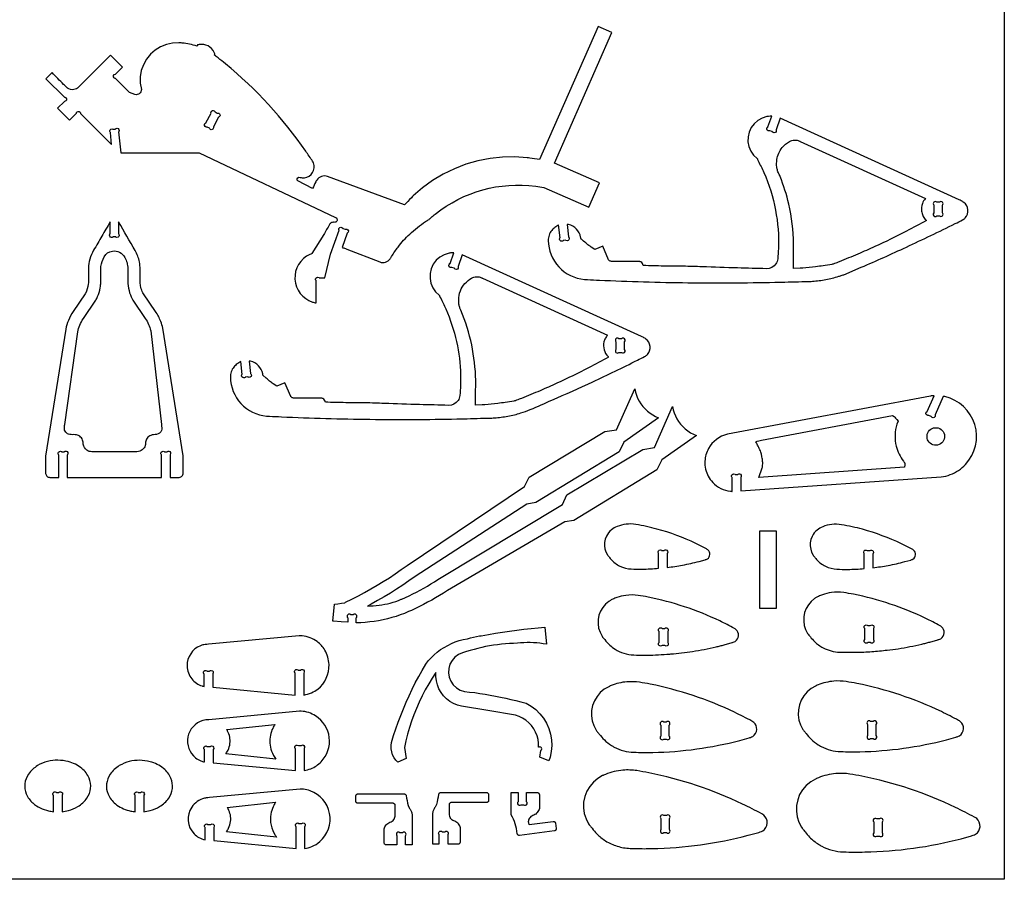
# Model space of a CAD drawing. Extents: x -4.3 to 32, y 14.1 to 33.8.
# Tile 4 of 5: x 17.6 to 32, y 14.1 to 26.7. Entities that reach past the tile are written whole.
import ezdxf

# ---------------------------------------------------------------- set-up
doc = ezdxf.new("R2010")
doc.units = 0
doc.header["$MEASUREMENT"] = 0
doc.layers.get('0').update_dxf_attribs({"linetype": 'CONTINUOUS'})
doc.layers.add('SECTIONCUTEDGES', color=18, linetype='CONTINUOUS')

msp = doc.modelspace()

# ---------------------------------------------------------------- linework, layer by layer
msp.add_lwpolyline([(31.975, 33.787), (31.975, 14.136), (-4.279, 14.136), (-4.279, 33.787)], close=True)
for points in [[(26.43, 21.873), (26.43, 21.984, 1), (26.386, 22.028), (26.349, 22.028, 1), (26.305, 21.984), (26.305, 21.873, 1), (26.349, 21.829), (26.386, 21.829, 1)], [(29.979, 16.396), (29.979, 16.236, 1), (30.023, 16.191), (30.06, 16.191, 1), (30.104, 16.236), (30.104, 16.396, 1), (30.06, 16.441), (30.023, 16.441, 1)]]:
    msp.add_lwpolyline(points, format="xyb", close=True)
at = {"layer": 'SECTIONCUTEDGES'}
for points in [[(17.981, 25.826), (18.25, 25.556, 0.085935), (18.255, 25.555, -0.186336), (18.273, 25.547, -0.284949), (18.28, 25.514, -0.285005), (18.254, 25.494, -0.066617), (18.252, 25.494, 0.145235), (18.25, 25.494), (18.15, 25.394), (18.325, 25.218), (18.425, 25.318, 0.08601), (18.426, 25.323, -0.186349), (18.435, 25.341, -0.284949), (18.467, 25.348, -0.285005), (18.487, 25.321, -0.066648), (18.487, 25.32, 0.145329), (18.487, 25.318), (18.941, 24.864), (18.923, 25.038, 0.079593), (18.92, 25.043, -0.210465), (18.912, 25.064, -0.269976), (18.929, 25.09, -0.269963), (18.96, 25.088, -0.065724), (18.961, 25.087, 0.145463), (18.963, 25.087), (18.995, 25.09, 0.079701), (18.999, 25.093, -0.210484), (19.02, 25.101, -0.269976), (19.047, 25.084, -0.269963), (19.045, 25.053, -0.065769), (19.044, 25.052, 0.145601), (19.043, 25.05), (19.075, 24.742), (20.217, 24.742), (22.211, 23.801, -0.168887), (22.23, 23.78, -0.362921), (22.218, 23.735, -0.089504), (22.206, 23.73, -0.079719), (22.192, 23.728, 0.015746), (22.173, 23.729, 0.104795), (22.153, 23.725, 0.167951), (22.121, 23.696, -0.009744), (22.037, 23.549), (21.865, 23.271, -0.104608), (21.859, 23.268, 0.035992), (21.836, 23.26, 0.3096), (21.617, 22.898, 0.310426), (21.875, 22.564, 0.017896), (21.896, 22.558, 0.01187), (21.928, 22.551), (21.928, 22.875, 0.08601), (21.925, 22.879, -0.186349), (21.918, 22.898, -0.284949), (21.937, 22.925, -0.285005), (21.969, 22.921, -0.066648), (21.97, 22.92, 0.145329), (21.972, 22.919), (22.053, 22.919), (22.137, 23.262), (22.261, 23.612, 0.086002), (22.26, 23.617, -0.186347), (22.26, 23.637, -0.284949), (22.287, 23.657, -0.285005), (22.316, 23.642, -0.066644), (22.317, 23.641, 0.145319), (22.318, 23.639), (22.352, 23.627, 0.08601), (22.357, 23.628, -0.186349), (22.377, 23.628, -0.284949), (22.397, 23.602, -0.285005), (22.382, 23.572, -0.066648), (22.38, 23.571, 0.145329), (22.379, 23.571), (22.305, 23.362, -0.0051), (22.355, 23.346, -0.011435), (22.377, 23.338), (22.855, 23.15, 0.161502), (22.94, 23.147, 0.169689), (23.006, 23.195, 0.018768), (23.029, 23.23, -0.030198), (23.123, 23.368, -0.042786), (23.294, 23.556, -0.036783), (23.526, 23.74, -0.013895), (23.551, 23.756, 0.025116), (23.575, 23.772, 0.025774), (23.607, 23.799, -0.018155), (23.667, 23.85, -0.204103), (25.133, 24.255), (25.252, 24.236), (25.909, 23.948), (26.066, 24.305), (25.408, 24.593), (26.243, 26.501), (26.043, 26.588), (25.189, 24.644, -0.002171), (25.046, 24.667, 0.013028), (25.01, 24.672), (24.829, 24.684), (24.647, 24.681), (24.467, 24.661), (24.289, 24.626), (24.115, 24.576), (23.945, 24.511), (23.782, 24.431), (23.627, 24.338), (23.48, 24.231), (23.343, 24.113, 0.013028), (23.317, 24.087, -0.002171), (23.217, 23.982), (22.094, 24.398, 0.161142), (22.004, 24.398, 0.167596), (21.936, 24.346, 0.03262), (21.922, 24.322, -0.002417), (21.874, 24.224), (21.66, 24.332, -0.162704), (21.651, 24.346, -0.252017), (21.66, 24.377, -0.283369), (21.693, 24.385, 0.098494), (21.755, 24.379, 0.501374), (21.887, 24.595, 0.048434), (21.874, 24.62, 0.007698), (21.775, 24.768, 0.069513), (20.602, 26.044, 0.005338), (20.496, 26.129, 0.010401), (20.441, 26.17, -0.035073), (20.446, 26.18, 0.136057), (20.448, 26.185, 0.100505), (20.447, 26.189, 0.016455), (20.438, 26.21, 0.341491), (20.219, 26.324, 0.016455), (20.196, 26.319, 0.112005), (20.193, 26.317, 0.134653), (20.191, 26.314, -0.022312), (20.185, 26.3, 0.028235), (20.079, 26.329, 0.028606), (19.972, 26.346, 0.006314), (19.938, 26.348, 0.013802), (19.923, 26.349), (19.831, 26.345), (19.741, 26.326), (19.655, 26.292), (19.577, 26.243), (19.507, 26.183), (19.45, 26.111), (19.405, 26.03), (19.374, 25.943), (19.359, 25.852), (19.359, 25.76), (19.375, 25.67, -0.120312), (19.368, 25.635, -0.115005), (19.345, 25.606, -0.125142), (19.315, 25.593, -0.119875), (19.281, 25.595), (19.201, 25.626), (18.999, 25.829, 0.086265), (18.994, 25.831, -0.186392), (18.976, 25.839, -0.284949), (18.97, 25.871, -0.285005), (18.996, 25.892, -0.066753), (18.998, 25.892, 0.145652), (18.999, 25.892), (19.1, 25.992), (18.925, 26.168), (18.457, 25.7, -0.145804), (18.389, 25.666, -0.210214), (18.296, 25.689, -0.016381), (18.292, 25.693, -0.008191), (18.284, 25.7, -0.009829), (18.24, 25.742, 0.001638), (18.07, 25.914)], [(20.451, 25.34), (20.484, 25.323, -1), (20.502, 25.264), (20.428, 25.121, -1), (20.368, 25.103), (20.336, 25.12, -1), (20.317, 25.179), (20.392, 25.321, -1)], [(28.703, 25.251), (28.642, 25.08, 0.08601), (28.643, 25.075, -0.186349), (28.643, 25.055, -0.284949), (28.617, 25.035, -0.285005), (28.587, 25.05, -0.066647), (28.586, 25.052, 0.145329), (28.586, 25.053), (28.551, 25.065, 0.08601), (28.546, 25.064, -0.186349), (28.526, 25.064, -0.284949), (28.507, 25.091, -0.285005), (28.521, 25.12, -0.066648), (28.523, 25.121, 0.14533), (28.524, 25.122), (28.58, 25.279, -0.009124), (28.533, 25.276, 0.035207), (28.509, 25.273), (28.44, 25.251), (28.377, 25.216), (28.323, 25.169), (28.28, 25.112), (28.249, 25.046), (28.233, 24.976), (28.232, 24.905), (28.245, 24.834), (28.273, 24.768), (28.314, 24.709), (28.366, 24.659, -0.066761), (28.372, 24.648, 0.023228), (28.382, 24.626, 0.00512), (28.423, 24.543, -0.014428), (28.463, 24.458, -0.05613), (28.634, 23.908, -0.057387), (28.677, 23.346, -0.014084), (28.666, 23.195, -0.122169), (28.641, 23.122, -0.258679), (28.503, 23.051, -0.000991), (28.08, 23.062, -0.003047), (27.564, 23.079, 0.006155), (27.285, 23.087, 0.003714), (27.143, 23.088, -0.004918), (27.001, 23.09, -0.002398), (26.852, 23.093, 0.000799), (26.704, 23.097, 0.028598), (26.692, 23.125, 0.161536), (26.666, 23.151, 0.057098), (26.654, 23.155, 0.047308), (26.639, 23.157), (26.24, 23.157, -0.081624), (26.221, 23.163, -0.074835), (26.202, 23.175, -0.020482), (26.199, 23.178, -0.045194), (26.197, 23.18), (26.114, 23.381), (25.994, 23.331), (25.941, 23.367, -0.013865), (25.881, 23.414, -0.012477), (25.816, 23.468, 0.009145), (25.797, 23.485, -0.096768), (25.792, 23.49, -0.120073), (25.791, 23.497, 0.047499), (25.789, 23.511, 0.141524), (25.727, 23.629, 0.141524), (25.612, 23.695, 0.016567), (25.603, 23.697, -0.005522), (25.593, 23.698), (25.612, 23.515, 0.079593), (25.615, 23.511, -0.210465), (25.623, 23.49, -0.269976), (25.606, 23.463, -0.269963), (25.575, 23.465, -0.065724), (25.574, 23.466, 0.145463), (25.572, 23.467), (25.536, 23.463, 0.08601), (25.532, 23.46, -0.186349), (25.514, 23.452, -0.284949), (25.485, 23.467, -0.285005), (25.486, 23.5, -0.066648), (25.487, 23.501, 0.145329), (25.488, 23.503), (25.468, 23.692, 0.004185), (25.414, 23.655, 0.073254), (25.367, 23.611, 0.086359), (25.329, 23.541, 0.085895), (25.316, 23.462, 0.185891), (25.471, 23.078, 0.184789), (25.845, 22.895, 0.011293), (25.888, 22.892, -0.000025), (26.062, 22.884, 0.008067), (27.355, 22.847, 0.008217), (28.624, 22.853, 0.002829), (28.821, 22.858, -0.003431), (29.018, 22.863, 0.003607), (29.136, 22.866, 0.010952), (29.175, 22.868, 0.027349), (29.368, 22.893, 0.02735), (29.558, 22.94, 0.005477), (29.608, 22.956, 0.010711), (29.633, 22.964), (29.886, 23.072, 0.007095), (30.545, 23.367, 0.006478), (31.259, 23.71, 0.004958), (31.365, 23.764, 0.090397), (31.406, 23.795, 0.435157), (31.385, 24.019, 0.037419), (31.368, 24.031, 0.014223), (31.318, 24.057)], [(28.897, 23.052, 0.001819), (28.897, 23.151, -0.005457), (28.897, 23.25, -0.002886), (28.899, 23.333, 0.011204), (28.899, 23.417, 0.052143), (28.828, 23.995, 0.039562), (28.701, 24.397, 0.012267), (28.677, 24.452, -0.029577), (28.665, 24.482, -0.04675), (28.653, 24.534, -0.071998), (28.655, 24.644, -0.130192), (28.732, 24.819, -0.098727), (28.839, 24.909, -0.115272), (28.911, 24.929, -0.115868), (28.984, 24.915, -0.017826), (28.99, 24.912, 0.011527), (28.996, 24.909), (30.823, 24.076, 0.086005), (30.779, 24.001, 0.126445), (30.767, 23.892, 0.074265), (30.785, 23.828, 0.074279), (30.822, 23.772, 0.020408), (30.831, 23.764, -0.006802), (30.84, 23.755, -0.004642), (30.545, 23.599, -0.012634), (30.084, 23.374, -0.006479), (29.838, 23.265, -0.005939), (29.566, 23.153, 0.001973), (29.496, 23.125, -0.028047), (29.478, 23.119, -0.026718), (29.457, 23.114, -0.004531), (29.33, 23.094, -0.00906), (29.22, 23.079, -0.005336), (29.032, 23.06, -0.019134), (29.012, 23.059, -0.021054), (28.995, 23.059)], [(31.028, 24.023), (30.991, 24.023, 1), (30.947, 23.979), (30.947, 23.868, 1), (30.991, 23.824), (31.028, 23.824, 1), (31.072, 23.868), (31.072, 23.979, 1)], [(19.043, 23.734), (19.043, 23.56, 0.08601), (19.046, 23.556, -0.186349), (19.052, 23.537, -0.284949), (19.034, 23.51, -0.285005), (19.001, 23.514, -0.066648), (19, 23.515, 0.145329), (18.999, 23.516), (18.962, 23.516, 0.08601), (18.958, 23.514, -0.186349), (18.939, 23.507, -0.284949), (18.912, 23.525, -0.285005), (18.916, 23.558, -0.066648), (18.917, 23.559, 0.145329), (18.918, 23.56), (18.918, 23.735, -0.001265), (18.798, 23.527, 0.003794), (18.678, 23.32, 0.058244), (18.623, 23.19, 0.063092), (18.603, 23.061, 0.016618), (18.604, 22.908, -0.039019), (18.6, 22.825, -0.08946), (18.559, 22.691, -0.007435), (18.557, 22.687, -0.011972), (18.556, 22.685), (18.379, 22.427, 0.048899), (18.309, 22.297, 0.053441), (18.27, 22.168), (17.976, 20.316), (17.977, 20.06, 0.185957), (17.996, 20.022, 0.172664), (18.039, 20.004, 0.016956), (18.084, 20.003, -0.004396), (18.168, 20.004), (18.168, 20.333, 0.079593), (18.165, 20.338, -0.210465), (18.159, 20.36, -0.269976), (18.179, 20.384, -0.269963), (18.21, 20.38, -0.065724), (18.211, 20.378, 0.145463), (18.212, 20.377), (18.249, 20.377, 0.079593), (18.254, 20.38, -0.210465), (18.275, 20.386, -0.269976), (18.3, 20.367, -0.269963), (18.295, 20.336, -0.065724), (18.294, 20.335, 0.145463), (18.293, 20.333), (18.293, 20.004), (19.668, 20.004), (19.668, 20.333, 0.08601), (19.666, 20.338, -0.186349), (19.659, 20.356, -0.284949), (19.677, 20.384, -0.285005), (19.71, 20.38, -0.066648), (19.711, 20.378, 0.145329), (19.712, 20.377), (19.749, 20.377, 0.079593), (19.754, 20.38, -0.210465), (19.775, 20.386, -0.269976), (19.8, 20.367, -0.269963), (19.795, 20.336, -0.065724), (19.794, 20.335, 0.145463), (19.793, 20.333), (19.793, 20.004), (19.929, 20.004, 0.185813), (19.967, 20.024, 0.172664), (19.985, 20.066), (19.985, 20.317), (19.687, 22.181, 0.048631), (19.658, 22.281, 0.053476), (19.581, 22.427), (19.404, 22.685, -0.042369), (19.387, 22.718, -0.05136), (19.363, 22.802, -0.022282), (19.359, 22.834, -0.018567), (19.357, 22.872, -0.006146), (19.356, 23.042, 0.052443), (19.346, 23.151, 0.080341), (19.284, 23.315, 0.0006)], [(18.27, 20.665, -0.187835), (18.25, 20.729, -0.028282), (18.253, 20.752, 0.010555), (18.256, 20.775), (18.446, 22.132, -0.055767), (18.474, 22.227, -0.048899), (18.528, 22.326), (18.709, 22.591, 0.039283), (18.736, 22.644, 0.054551), (18.774, 22.77, 0.021912), (18.78, 22.816, 0.018988), (18.783, 22.869, 0.00723), (18.783, 23.042, -0.03342), (18.785, 23.085, -0.101204), (18.832, 23.226, -0.223836), (18.951, 23.309, -0.159962), (19.056, 23.293, -0.155534), (19.134, 23.217, -0.055982), (19.165, 23.137, -0.058348), (19.177, 23.055, -0.012826), (19.178, 22.962, 0.009225), (19.177, 22.869, 0.056267), (19.195, 22.732, 0.058965), (19.241, 22.609, 0.007426), (19.247, 22.598, 0.011972), (19.251, 22.591), (19.432, 22.326, -0.04427), (19.48, 22.239, -0.04711), (19.51, 22.15, -0.004249), (19.511, 22.147, -0.011983), (19.511, 22.145), (19.668, 20.775, -0.002653), (19.674, 20.73, -0.124044), (19.669, 20.689, -0.265958), (19.597, 20.631, -0.032026), (19.553, 20.627, 0.095423), (19.511, 20.618, 0.129798), (19.46, 20.578, 0.129739), (19.436, 20.519, 0.026744), (19.435, 20.495, -0.059933), (19.431, 20.471, -0.165101), (19.388, 20.406, -0.156708), (19.311, 20.378), (18.651, 20.378, -0.145829), (18.578, 20.402, -0.209993), (18.527, 20.487, -0.017729), (18.524, 20.518, 0.079747), (18.517, 20.549, 0.142824), (18.474, 20.604, 0.142126), (18.408, 20.628, 0.022063), (18.368, 20.628, -0.046173), (18.328, 20.631, -0.187835)], [(24.061, 23.256), (24, 23.085, 0.08601), (24.001, 23.08, -0.186349), (24.001, 23.06, -0.284949), (23.975, 23.04, -0.285005), (23.945, 23.055, -0.066647), (23.945, 23.057, 0.145329), (23.944, 23.058), (23.909, 23.07, 0.08601), (23.904, 23.069, -0.186349), (23.885, 23.069, -0.284949), (23.865, 23.096, -0.285005), (23.879, 23.125, -0.066648), (23.881, 23.126, 0.14533), (23.882, 23.127), (23.938, 23.284, -0.009124), (23.891, 23.281, 0.035207), (23.867, 23.278), (23.798, 23.256), (23.735, 23.221), (23.681, 23.174), (23.638, 23.117), (23.607, 23.051), (23.591, 22.981), (23.59, 22.91), (23.603, 22.839), (23.631, 22.773), (23.672, 22.714), (23.724, 22.664, -0.066761), (23.73, 22.653, 0.023228), (23.74, 22.631, 0.00512), (23.781, 22.548, -0.014428), (23.821, 22.463, -0.048624), (23.977, 21.986, -0.049876), (24.036, 21.501, -0.030084), (24.024, 21.199, -0.121138), (23.999, 21.127, -0.258679), (23.861, 21.056, -0.000991), (23.438, 21.067, -0.003047), (22.922, 21.084, 0.006155), (22.643, 21.092, 0.003714), (22.501, 21.093, -0.004918), (22.359, 21.095, -0.002398), (22.21, 21.098, 0.000799), (22.062, 21.102, 0.028598), (22.05, 21.13, 0.161536), (22.024, 21.156, 0.057098), (22.012, 21.16, 0.047308), (21.997, 21.162), (21.598, 21.162, -0.081624), (21.579, 21.168, -0.074835), (21.56, 21.18, -0.020482), (21.557, 21.183, -0.045194), (21.555, 21.185), (21.472, 21.386), (21.352, 21.336), (21.299, 21.372, -0.011091), (21.248, 21.411, -0.011091), (21.198, 21.452), (21.15, 21.495, -0.121972), (21.149, 21.502, 0.047985), (21.147, 21.516, 0.141524), (21.085, 21.634, 0.141524), (20.97, 21.7, 0.016567), (20.961, 21.702, -0.005522), (20.951, 21.703), (20.97, 21.52, 0.079593), (20.973, 21.516, -0.210465), (20.981, 21.495, -0.269976), (20.964, 21.468, -0.269963), (20.933, 21.47, -0.065724), (20.932, 21.471, 0.145463), (20.93, 21.472), (20.894, 21.468, 0.08601), (20.89, 21.465, -0.186349), (20.872, 21.457, -0.284949), (20.843, 21.472, -0.285005), (20.844, 21.505, -0.066648), (20.845, 21.506, 0.145329), (20.846, 21.508), (20.826, 21.697, 0.004185), (20.772, 21.66, 0.073254), (20.725, 21.616, 0.086359), (20.687, 21.546, 0.085895), (20.674, 21.467, 0.185891), (20.829, 21.083, 0.184789), (21.203, 20.9, 0.011293), (21.246, 20.897, -0.000025), (21.42, 20.889, 0.008067), (22.713, 20.852, 0.008217), (23.982, 20.858, 0.002829), (24.179, 20.863, -0.003431), (24.376, 20.868, 0.003607), (24.494, 20.871, 0.010952), (24.533, 20.873, 0.027349), (24.726, 20.898, 0.02735), (24.916, 20.945, 0.027608), (25.054, 20.995, 0.001457), (25.37, 21.132, 0.006478), (25.966, 21.401, 0.005861), (26.617, 21.715, 0.004958), (26.723, 21.769, 0.090397), (26.764, 21.8, 0.435157), (26.743, 22.024, 0.037419), (26.726, 22.036, 0.014223), (26.676, 22.062)], [(24.255, 21.057, 0.001819), (24.255, 21.156, -0.005457), (24.255, 21.255, -0.002886), (24.257, 21.338, 0.011204), (24.257, 21.422, 0.047407), (24.198, 21.938, 0.04637), (24.041, 22.445, 0.01538), (24.032, 22.466, -0.033729), (24.023, 22.487, -0.046038), (24.012, 22.532, -0.033905), (24.008, 22.595, -0.09514), (24.033, 22.726, -0.171112), (24.197, 22.914, -0.11859), (24.268, 22.934, -0.115868), (24.342, 22.92, -0.017826), (24.348, 22.917, 0.011527), (24.354, 22.914), (26.181, 22.081, 0.037617), (26.15, 22.036, 0.075158), (26.129, 21.983, 0.125786), (26.132, 21.868, 0.125822), (26.189, 21.769, 0.01533), (26.193, 21.764, -0.00511), (26.198, 21.76, -0.004642), (25.904, 21.604, -0.012634), (25.442, 21.379, -0.006479), (25.196, 21.27, -0.005939), (24.924, 21.158, 0.001973), (24.854, 21.13, -0.028047), (24.836, 21.124, -0.026718), (24.815, 21.119, -0.004531), (24.688, 21.099, -0.00906), (24.578, 21.084, -0.005336), (24.39, 21.065, -0.019134), (24.37, 21.064, -0.021054), (24.353, 21.064)], [(22.171, 17.906), (22.195, 18.154), (22.245, 18.159), (22.295, 18.166), (22.345, 18.174), (22.356, 18.18), (22.45, 18.226), (22.543, 18.275), (22.635, 18.325), (22.727, 18.376), (22.817, 18.429), (22.907, 18.484), (22.996, 18.54), (23.083, 18.597), (23.17, 18.657), (23.256, 18.717), (24.969, 19.869), (25.036, 20.009), (26.143, 20.673), (26.315, 20.701), (26.579, 21.298), (26.589, 21.251), (26.603, 21.206), (26.621, 21.161), (26.643, 21.119), (26.668, 21.078), (26.697, 21.04), (26.729, 21.005), (26.764, 20.972), (26.802, 20.943), (26.842, 20.917), (26.884, 20.894), (26.928, 20.875), (26.421, 20.518), (26.35, 20.375), (25.137, 19.636), (25.005, 19.614), (23.374, 18.556), (23.282, 18.492), (23.193, 18.431), (23.102, 18.373), (23.011, 18.315), (22.918, 18.26), (22.825, 18.206), (22.73, 18.153), (22.679, 18.126), (22.718, 18.127), (22.761, 18.129), (22.803, 18.132), (22.845, 18.137), (22.886, 18.143), (22.928, 18.151), (22.969, 18.16), (23.01, 18.17), (23.051, 18.181), (23.091, 18.194), (23.131, 18.208), (23.17, 18.224), (23.176, 18.227), (23.231, 18.251), (23.286, 18.276), (23.34, 18.303), (23.393, 18.33), (23.447, 18.358), (23.499, 18.387), (23.552, 18.417), (23.603, 18.448), (23.654, 18.48), (23.705, 18.512), (25.522, 19.609), (25.589, 19.75), (26.695, 20.413), (26.867, 20.441), (27.131, 21.038), (27.141, 20.992), (27.155, 20.946), (27.173, 20.902), (27.195, 20.859), (27.22, 20.819), (27.249, 20.781), (27.281, 20.745), (27.316, 20.712), (27.354, 20.683), (27.394, 20.657), (27.436, 20.634), (27.48, 20.616), (26.973, 20.259), (26.902, 20.115), (25.689, 19.377), (25.558, 19.355), (23.843, 18.351), (23.785, 18.314), (23.728, 18.279), (23.671, 18.245), (23.614, 18.212), (23.555, 18.18), (23.496, 18.148), (23.437, 18.118), (23.377, 18.089), (23.317, 18.061), (23.277, 18.044), (23.216, 18.019), (23.155, 17.996), (23.093, 17.975), (23.031, 17.956), (22.967, 17.939), (22.904, 17.925), (22.839, 17.912), (22.775, 17.901), (22.71, 17.893), (22.645, 17.886), (22.58, 17.882), (22.514, 17.879), (22.513, 17.88), (22.513, 17.955, 1), (22.469, 17.999), (22.432, 17.999, 1), (22.388, 17.955), (22.388, 17.888), (22.291, 17.895), (22.18, 17.905)], [(28.001, 19.8), (28.001, 20.002, 0.08601), (27.999, 20.006, -0.186349), (27.992, 20.025, -0.284949), (28.01, 20.053, -0.285005), (28.043, 20.049, -0.066648), (28.044, 20.047, 0.145329), (28.045, 20.046), (28.082, 20.046, 0.079593), (28.087, 20.049, -0.210465), (28.108, 20.055, -0.269976), (28.133, 20.036, -0.269963), (28.128, 20.004, -0.065724), (28.127, 20.003, 0.145463), (28.126, 20.002), (28.126, 19.807), (31.051, 20.011, 0.064499), (31.187, 20.044, 0.11269), (31.409, 20.194, 0.26871), (31.544, 20.776, 0.268886), (31.107, 21.183, 0.009244), (31.095, 21.185, -0.003081), (31.084, 21.187), (30.966, 20.918, 0.08601), (30.966, 20.913, -0.186349), (30.965, 20.894, -0.284949), (30.937, 20.876, -0.285005), (30.909, 20.892, -0.066648), (30.908, 20.894, 0.145329), (30.908, 20.895), (30.874, 20.91, 0.08601), (30.869, 20.909, -0.186349), (30.849, 20.911, -0.284949), (30.831, 20.939, -0.285005), (30.848, 20.967, -0.066648), (30.85, 20.967, 0.145329), (30.851, 20.968), (30.951, 21.197, 0.007419), (30.916, 21.194, 0.015637), (30.899, 21.192), (27.931, 20.634, 0.213773), (27.655, 20.425, 0.112076), (27.603, 20.24, 0.072907), (27.614, 20.124, 0.130867), (27.718, 19.931, 0.087354), (27.836, 19.844, 0.087328), (27.977, 19.802, 0.008463), (27.989, 19.801, -0.002821)], [(28.392, 20.004), (28.44, 20.143, 0.033242), (28.444, 20.164, 0.018338), (28.447, 20.204, 0.037378), (28.446, 20.237, 0.017912), (28.437, 20.304, 0.022888), (28.425, 20.357, 0.034926), (28.413, 20.391, 0.01324), (28.381, 20.458, -0.004413), (28.348, 20.525, 0.006445), (28.389, 20.538, -0.019338), (28.431, 20.55), (30.342, 20.91), (30.365, 20.891, -0.018379), (30.386, 20.871, -0.018378), (30.406, 20.849), (30.424, 20.826), (30.408, 20.783, 0.139305), (30.397, 20.458, 0.102133), (30.502, 20.24, 0.033661), (30.514, 20.226, -0.097619), (30.52, 20.218, -0.082482), (30.522, 20.21, -0.025939), (30.522, 20.185, -0.02594), (30.521, 20.174, -0.012951), (30.517, 20.153)], [(30.847, 20.611, -0.860276), (31.101, 20.631, -0.859535), (30.864, 20.537, -0.075538), (30.85, 20.573, -0.075109)], [(26.928, 18.677), (26.928, 18.894, 0.08601), (26.925, 18.898, -0.186349), (26.919, 18.917, -0.284949), (26.937, 18.944, -0.285005), (26.97, 18.94, -0.066648), (26.971, 18.939, 0.145329), (26.972, 18.938), (27.009, 18.938, 0.08601), (27.013, 18.941, -0.186349), (27.031, 18.947, -0.284949), (27.059, 18.929, -0.285005), (27.055, 18.896, -0.066648), (27.054, 18.895, 0.145329), (27.053, 18.894), (27.053, 18.689, 0.01908), (27.277, 18.723, 0.017443), (27.518, 18.777), (27.606, 18.802, -0.038389), (27.623, 18.807, 0.080703), (27.639, 18.815, 0.501374), (27.648, 18.945, 0.054447), (27.627, 18.96, 0.011126), (27.47, 19.039, 0.045142), (26.903, 19.25, 0.025718), (26.594, 19.317, 0.068137), (26.454, 19.321, 0.069566), (26.322, 19.287, 0.072806), (26.239, 19.239, 0.110709), (26.165, 19.146), (26.148, 19.101), (26.139, 19.055), (26.138, 19.007), (26.144, 18.96), (26.159, 18.915), (26.181, 18.873, 0.021357), (26.195, 18.854, 0.014133), (26.23, 18.811, 0.103358), (26.362, 18.709, 0.100305), (26.529, 18.667, 0.015529), (26.685, 18.665, 0.017374)], [(29.931, 18.673), (29.931, 18.89, 0.08601), (29.928, 18.895, -0.186349), (29.922, 18.913, -0.284949), (29.94, 18.941, -0.285005), (29.973, 18.937, -0.066648), (29.974, 18.936, 0.145329), (29.975, 18.935), (30.012, 18.935, 0.08601), (30.016, 18.937, -0.186349), (30.035, 18.944, -0.284949), (30.062, 18.926, -0.285005), (30.058, 18.893, -0.066648), (30.057, 18.892, 0.145329), (30.056, 18.89), (30.056, 18.686, 0.01908), (30.28, 18.719, 0.017443), (30.521, 18.774), (30.609, 18.798, -0.038389), (30.626, 18.804, 0.080703), (30.642, 18.811, 0.501374), (30.651, 18.942, 0.054447), (30.63, 18.956, 0.011126), (30.473, 19.035, 0.045142), (29.906, 19.246, 0.025718), (29.597, 19.313, 0.068137), (29.457, 19.317, 0.069566), (29.325, 19.284, 0.072806), (29.242, 19.235, 0.110709), (29.168, 19.142), (29.151, 19.098), (29.142, 19.051), (29.141, 19.004), (29.148, 18.957), (29.162, 18.911), (29.184, 18.869, 0.021357), (29.198, 18.85, 0.014133), (29.233, 18.807, 0.103358), (29.365, 18.706, 0.100305), (29.532, 18.664, 0.015529), (29.688, 18.661, 0.017374)], [(26.291, 17.496, 0.065635), (26.419, 17.437, 0.062601), (26.565, 17.412, 0.012318), (26.717, 17.409, 0.017265), (27.049, 17.421, 0.006228), (27.106, 17.426, 0.002281), (27.263, 17.441, 0.012938), (27.423, 17.463, 0.018394), (27.766, 17.53, 0.00332), (27.825, 17.544, 0.00332), (27.884, 17.559), (28, 17.591, -0.044724), (28.016, 17.597, 0.087071), (28.045, 17.609, 0.501374), (28.057, 17.783, 0.052991), (28.034, 17.799, 0.012578), (27.82, 17.908, 0.062543), (26.773, 18.256, 0.01309), (26.628, 18.281, 0.069731), (26.45, 18.282, 0.049289), (26.317, 18.25, 0.034019), (26.257, 18.225, 0.017944), (26.217, 18.203, 0.01715), (26.202, 18.194), (26.154, 18.153), (26.112, 18.105), (26.08, 18.05), (26.057, 17.991), (26.045, 17.929), (26.043, 17.865), (26.052, 17.803), (26.072, 17.742), (26.101, 17.686, 0.030734), (26.12, 17.661, -0.007019), (26.14, 17.636, 0.03989), (26.215, 17.554, 0.046849)], [(29.33, 17.516, 0.113994), (29.572, 17.452, 0.012132), (29.81, 17.451, 0.014603), (30.04, 17.461, 0.007186), (30.266, 17.482, 0.012938), (30.426, 17.503, 0.018394), (30.769, 17.57, 0.00332), (30.828, 17.585, 0.00332), (30.886, 17.6), (31.003, 17.632, -0.044724), (31.019, 17.637, 0.087071), (31.048, 17.649, 0.501374), (31.059, 17.823, 0.052991), (31.037, 17.839, 0.012578), (30.822, 17.948, 0.062543), (29.775, 18.297, 0.01309), (29.63, 18.322, 0.069731), (29.453, 18.323, 0.049289), (29.319, 18.291, 0.034019), (29.26, 18.266, 0.017944), (29.22, 18.244, 0.01715), (29.205, 18.234), (29.156, 18.194), (29.115, 18.145), (29.083, 18.091), (29.06, 18.032), (29.047, 17.969), (29.046, 17.906), (29.055, 17.843), (29.074, 17.783), (29.104, 17.727, 0.030734), (29.123, 17.701, -0.007019), (29.143, 17.676, 0.03239), (29.204, 17.607, 0.073161)], [(30.063, 17.796), (30.063, 17.635, -1), (30.019, 17.591), (29.982, 17.591, -1), (29.938, 17.635), (29.938, 17.796, -1), (29.982, 17.84), (30.019, 17.84, -1)], [(20.291, 16.952), (20.291, 17.132, 0.079565), (20.288, 17.137, -0.21046), (20.282, 17.159, -0.269976), (20.302, 17.183, -0.269963), (20.333, 17.179, -0.065712), (20.334, 17.177, 0.145427), (20.335, 17.177), (20.372, 17.177, 0.08601), (20.376, 17.179, -0.186349), (20.395, 17.186, -0.284949), (20.422, 17.168, -0.285005), (20.418, 17.135, -0.066648), (20.417, 17.134, 0.145329), (20.416, 17.132), (20.416, 16.941), (21.62, 16.826), (21.62, 17.146, 0.086027), (21.617, 17.15, -0.186352), (21.611, 17.169, -0.284949), (21.629, 17.197, -0.285005), (21.661, 17.193, -0.066655), (21.663, 17.191, 0.145351), (21.664, 17.19), (21.701, 17.19, 0.079575), (21.705, 17.193, -0.210462), (21.727, 17.199, -0.269976), (21.752, 17.18, -0.269963), (21.747, 17.148, -0.065717), (21.746, 17.147, 0.145441), (21.745, 17.146), (21.745, 16.826, 0.058887), (21.858, 16.86, 0.065177), (21.95, 16.914, 0.240046), (22.115, 17.272, 0.12491), (22.053, 17.483, 0.102014), (21.941, 17.607, 0.130819), (21.723, 17.691, 0.015031), (21.698, 17.692, 0.020693), (21.681, 17.693), (20.354, 17.568, 0.017857), (20.306, 17.564, 0.060909), (20.24, 17.547, 0.314705), (20.043, 17.251, 0.162733), (20.111, 17.061, 0.077301), (20.178, 17, 0.074747), (20.262, 16.959, 0.017668), (20.277, 16.955, -0.005889)], [(23.092, 15.874), (23.065, 15.911), (23.044, 15.953), (23.03, 15.997), (23.022, 16.042), (23.021, 16.089), (23.028, 16.135), (23.058, 16.234), (23.09, 16.333), (23.125, 16.431), (23.162, 16.529), (23.2, 16.625), (23.241, 16.721), (23.284, 16.816), (23.329, 16.91), (23.375, 17.003), (23.424, 17.095), (23.475, 17.186), (23.528, 17.276), (23.565, 17.324), (23.605, 17.369), (23.649, 17.412), (23.695, 17.452), (23.744, 17.489), (23.794, 17.522), (23.848, 17.552), (23.902, 17.579), (23.959, 17.602), (24.017, 17.621), (24.076, 17.636), (24.136, 17.647), (24.18, 17.66), (24.224, 17.672), (24.269, 17.681), (24.314, 17.689), (24.338, 17.692), (24.442, 17.711), (24.545, 17.728), (24.649, 17.745), (24.752, 17.76), (24.856, 17.774), (24.96, 17.786), (25.065, 17.798), (25.169, 17.809), (25.265, 17.817), (25.289, 17.569), (25.242, 17.576), (25.195, 17.582), (25.148, 17.587), (25.101, 17.59), (25.054, 17.592), (25.007, 17.592), (24.96, 17.59), (24.912, 17.587), (24.865, 17.583), (24.807, 17.581), (24.749, 17.578), (24.691, 17.574), (24.633, 17.568), (24.575, 17.561), (24.517, 17.553), (24.459, 17.544), (24.402, 17.533), (24.345, 17.521), (24.288, 17.508), (24.232, 17.493), (24.176, 17.478), (24.12, 17.461), (24.064, 17.443), (24.005, 17.417), (23.953, 17.38), (23.911, 17.332), (23.88, 17.276), (23.862, 17.214), (23.858, 17.15), (23.868, 17.087), (23.892, 17.027), (23.928, 16.975), (23.975, 16.931), (24.03, 16.899), (24.091, 16.879), (24.167, 16.87), (24.243, 16.861), (24.319, 16.85), (24.395, 16.838), (24.47, 16.825), (24.545, 16.811), (24.62, 16.796), (24.695, 16.78), (24.77, 16.763), (24.844, 16.745), (24.918, 16.726), (24.992, 16.706), (25.065, 16.664), (25.133, 16.613), (25.193, 16.553), (25.246, 16.487), (25.29, 16.415), (25.324, 16.337), (25.349, 16.256), (25.363, 16.173), (25.367, 16.088), (25.36, 16.004), (25.343, 15.921), (25.324, 15.865), (25.195, 15.918), (25.208, 16.018, 1), (25.181, 16.064), (25.176, 16.066), (25.175, 16.123), (25.167, 16.178), (25.153, 16.233), (25.131, 16.285), (25.104, 16.335), (25.071, 16.381), (25.033, 16.422), (24.99, 16.458), (24.942, 16.489), (24.892, 16.514), (24.838, 16.533), (24.811, 16.539), (24.779, 16.543), (24.494, 16.592), (24.373, 16.608), (24.11, 16.655), (24.049, 16.663), (23.989, 16.679), (23.932, 16.703), (23.879, 16.733), (23.831, 16.771), (23.787, 16.815), (23.75, 16.864), (23.72, 16.918), (23.697, 16.975), (23.682, 17.034), (23.675, 17.096), (23.676, 17.157), (23.622, 17.074), (23.57, 16.988), (23.521, 16.901), (23.474, 16.813), (23.431, 16.723), (23.391, 16.632), (23.354, 16.539), (23.32, 16.445), (23.289, 16.35), (23.262, 16.254), (23.237, 16.157), (23.216, 16.06), (23.242, 15.902), (23.121, 15.844)], [(26.979, 17.799), (27.016, 17.799, -1), (27.06, 17.755), (27.06, 17.595, -1), (27.016, 17.55), (26.979, 17.55, -1), (26.935, 17.595), (26.935, 17.755, -1)], [(26.28, 16.066, 0.113994), (26.566, 15.991, 0.012132), (26.845, 15.989, 0.059829), (28.112, 16.164), (28.249, 16.202, -0.044724), (28.268, 16.208, 0.087071), (28.302, 16.223, 0.501374), (28.316, 16.427, 0.052991), (28.289, 16.446, 0.012578), (28.036, 16.574, 0.062543), (26.805, 16.985, 0.009794), (26.649, 17.012, 0.06036), (26.465, 17.019, 0.075913), (26.235, 16.964, 0.006314), (26.21, 16.953, 0.013802), (26.199, 16.948), (26.134, 16.911), (26.076, 16.863), (26.028, 16.806), (25.99, 16.742), (25.963, 16.673), (25.948, 16.599), (25.946, 16.525), (25.957, 16.451), (25.98, 16.38), (26.015, 16.314, 0.027175), (26.03, 16.293, -0.003463), (26.06, 16.255, 0.032859), (26.135, 16.171, 0.053889), (26.238, 16.09, 0.018728)], [(29.3, 16.076, 0.113994), (29.585, 16.001, 0.012132), (29.865, 15.999, 0.059829), (31.131, 16.174), (31.269, 16.212, -0.044724), (31.287, 16.218, 0.087071), (31.321, 16.233, 0.501374), (31.335, 16.437, 0.052991), (31.308, 16.456, 0.012578), (31.056, 16.584, 0.062543), (29.824, 16.995, 0.009794), (29.668, 17.022, 0.06036), (29.485, 17.029, 0.075913), (29.255, 16.974, 0.006314), (29.229, 16.963, 0.013802), (29.218, 16.958), (29.154, 16.921), (29.096, 16.873), (29.048, 16.816), (29.009, 16.752), (28.983, 16.683), (28.968, 16.609), (28.966, 16.535), (28.977, 16.461), (29, 16.39), (29.035, 16.324, 0.027175), (29.05, 16.303, -0.003463), (29.08, 16.265, 0.032859), (29.155, 16.181, 0.053889), (29.258, 16.1, 0.018728)], [(20.297, 15.849), (20.296, 16.03, 0.085982), (20.294, 16.034, -0.186344), (20.287, 16.053, -0.284949), (20.305, 16.08, -0.285005), (20.338, 16.076, -0.066636), (20.339, 16.075, 0.145294), (20.341, 16.074), (20.377, 16.074, 0.08601), (20.382, 16.077, -0.186349), (20.4, 16.083, -0.284949), (20.428, 16.065, -0.285005), (20.424, 16.032, -0.066648), (20.423, 16.031, 0.145329), (20.422, 16.03), (20.422, 15.838), (21.625, 15.723), (21.625, 16.044, 0.07961), (21.622, 16.048, -0.210468), (21.616, 16.07, -0.269976), (21.636, 16.095, -0.269963), (21.667, 16.09, -0.065731), (21.668, 16.089, 0.145485), (21.669, 16.088), (21.706, 16.088, 0.079575), (21.711, 16.091, -0.210462), (21.732, 16.097, -0.269976), (21.757, 16.077, -0.269963), (21.752, 16.046, -0.065717), (21.751, 16.045, 0.145441), (21.75, 16.044), (21.75, 15.723, 0.05147), (21.85, 15.751, 0.107286), (22, 15.852, 0.22512), (22.119, 16.206, 0.225076), (21.919, 16.522, 0.064795), (21.818, 16.57, 0.064771), (21.707, 16.59, 0.006019), (21.692, 16.59, 0.014702), (21.686, 16.59), (20.359, 16.466, 0.006887), (20.318, 16.462, 0.045852), (20.273, 16.453, 0.281417), (20.054, 16.214, 0.281163), (20.167, 15.91, 0.07581), (20.243, 15.866, 0.02872)], [(20.621, 16.322), (21.325, 16.398, 0.024374), (21.293, 16.34, 0.064007), (21.259, 16.241, 0.139677), (21.277, 16.006, 0.069878), (21.34, 15.889), (20.608, 15.968, 0.036811), (20.64, 16.022, 0.086534), (20.668, 16.12, 0.075433), (20.665, 16.213, 0.075591), (20.634, 16.301, 0.014453), (20.628, 16.312, -0.004817)], [(27.084, 16.226), (27.084, 16.386, 1), (27.04, 16.431), (27.004, 16.431, 1), (26.959, 16.386), (26.959, 16.226, 1), (27.004, 16.182), (27.04, 16.182, 1)], [(18.216, 15.123, 0.027943), (18.309, 15.141, 0.074409), (18.447, 15.198, 0.105275), (18.58, 15.322, 0.255238), (18.612, 15.613, 0.127924), (18.504, 15.755, 0.103344), (18.308, 15.854, 0.127001), (18.005, 15.856, 0.074208), (17.86, 15.796, 0.105274), (17.726, 15.672, 0.255238), (17.695, 15.382, 0.117284), (17.789, 15.25, 0.126578), (18.021, 15.135, 0.01237), (18.051, 15.129, 0.009766), (18.091, 15.123), (18.091, 15.361, 0.08601), (18.088, 15.365, -0.186349), (18.081, 15.384, -0.284949), (18.1, 15.412, -0.285005), (18.132, 15.408, -0.066648), (18.133, 15.406, 0.145329), (18.135, 15.405), (18.171, 15.405, 0.08601), (18.176, 15.408, -0.186349), (18.194, 15.415, -0.284949), (18.222, 15.396, -0.285005), (18.218, 15.364, -0.066648), (18.217, 15.362, 0.145329), (18.216, 15.361)], [(19.284, 15.122), (19.284, 15.36, 0.08601), (19.282, 15.364, -0.186349), (19.275, 15.383, -0.284949), (19.293, 15.41, -0.285005), (19.326, 15.406, -0.066648), (19.327, 15.405, 0.145329), (19.329, 15.404), (19.365, 15.404, 0.08601), (19.37, 15.407, -0.186349), (19.388, 15.413, -0.284949), (19.416, 15.395, -0.285005), (19.412, 15.362, -0.066648), (19.41, 15.361, 0.145329), (19.409, 15.36), (19.409, 15.122, 0.027943), (19.503, 15.14, 0.074409), (19.641, 15.197, 0.105275), (19.774, 15.321, 0.255238), (19.806, 15.611, 0.127924), (19.698, 15.754, 0.103344), (19.502, 15.853, 0.127001), (19.199, 15.855, 0.074208), (19.053, 15.795, 0.105274), (18.92, 15.67, 0.255238), (18.888, 15.38, 0.127924), (18.996, 15.237, 0.103344), (19.192, 15.139, 0.01993), (19.222, 15.132, 0.009773)], [(26.154, 14.697, 0.065635), (26.322, 14.62, 0.062601), (26.513, 14.587, 0.00767), (26.603, 14.584, 0.008632), (26.829, 14.584, 0.059829), (28.236, 14.779), (28.389, 14.821, -0.044724), (28.41, 14.828, 0.087071), (28.447, 14.844, 0.501374), (28.463, 15.072, 0.052991), (28.433, 15.092, 0.012578), (28.153, 15.235, 0.062543), (26.784, 15.691, 0.009794), (26.611, 15.722, 0.06036), (26.407, 15.729, 0.075913), (26.151, 15.668, 0.006314), (26.123, 15.656, 0.013802), (26.11, 15.65), (26.039, 15.609), (25.975, 15.556), (25.921, 15.493), (25.878, 15.421), (25.849, 15.344), (25.832, 15.263), (25.83, 15.18), (25.842, 15.098), (25.868, 15.019), (25.906, 14.945, 0.027175), (25.923, 14.922, -0.003463), (25.957, 14.88, 0.02583), (26.024, 14.802, 0.060935)], [(29.31, 14.62, 0.113994), (29.627, 14.536, 0.012132), (29.938, 14.535, 0.059829), (31.345, 14.729), (31.498, 14.771, -0.044724), (31.519, 14.778, 0.087071), (31.556, 14.794, 0.501374), (31.572, 15.022, 0.052991), (31.542, 15.042, 0.012578), (31.262, 15.185, 0.062543), (29.893, 15.641, 0.009794), (29.72, 15.672, 0.06036), (29.516, 15.679, 0.075913), (29.26, 15.618, 0.006314), (29.232, 15.606, 0.013802), (29.22, 15.6), (29.148, 15.559), (29.084, 15.506), (29.03, 15.443), (28.987, 15.372), (28.958, 15.294), (28.942, 15.213), (28.939, 15.13), (28.951, 15.048), (28.977, 14.969), (29.016, 14.895, 0.027175), (29.032, 14.872, -0.003463), (29.066, 14.83, 0.02583), (29.133, 14.753, 0.060935), (29.263, 14.647, 0.018728)], [(20.306, 14.711), (20.306, 14.892, 0.085982), (20.303, 14.896, -0.186344), (20.296, 14.915, -0.284949), (20.315, 14.942, -0.285005), (20.347, 14.938, -0.066636), (20.348, 14.937, 0.145294), (20.35, 14.936), (20.386, 14.936, 0.08601), (20.391, 14.938, -0.186349), (20.409, 14.945, -0.284949), (20.437, 14.927, -0.285005), (20.433, 14.894, -0.066648), (20.432, 14.893, 0.145329), (20.431, 14.892), (20.431, 14.7), (21.634, 14.585), (21.634, 14.906, 0.07961), (21.631, 14.91, -0.210468), (21.625, 14.932, -0.269976), (21.645, 14.957, -0.269963), (21.676, 14.952, -0.065731), (21.677, 14.951, 0.145485), (21.678, 14.95), (21.715, 14.95, 0.085993), (21.719, 14.952, -0.186346), (21.738, 14.959, -0.284949), (21.765, 14.941, -0.285005), (21.761, 14.908, -0.06664), (21.76, 14.907, 0.145307), (21.759, 14.906), (21.759, 14.585, 0.054018), (21.864, 14.615, 0.081618), (21.98, 14.687, 0.2679), (22.123, 15.098, 0.268121), (21.838, 15.428, 0.054446), (21.741, 15.45, 0.03773), (21.695, 15.452), (20.368, 15.328, 0.006828), (20.323, 15.324, 0.037221), (20.295, 15.319, 0.183434), (20.111, 15.19, 0.35573), (20.144, 14.8, 0.075243), (20.215, 14.746, 0.069161)], [(23.624, 14.653), (23.724, 14.653), (23.724, 14.787, -1), (23.768, 14.831), (23.805, 14.831, -1), (23.849, 14.787), (23.849, 14.653), (24.004, 14.653), (24.01, 14.654), (24.016, 14.656), (24.021, 14.659), (24.026, 14.662), (24.03, 14.667), (24.032, 14.672), (24.034, 14.678), (24.035, 14.684), (24.035, 14.887), (24.03, 14.903), (24.023, 14.918), (24.015, 14.932), (24.006, 14.945), (23.995, 14.956), (23.982, 14.967), (23.969, 14.976), (23.954, 14.984), (23.938, 14.989), (23.924, 14.996), (23.91, 15.005), (23.899, 15.016), (23.894, 15.023), (23.885, 15.036), (23.879, 15.051), (23.877, 15.059), (23.874, 15.076), (23.874, 15.229), (23.875, 15.236), (23.876, 15.241), (23.879, 15.247), (23.883, 15.251), (23.888, 15.255), (23.893, 15.258), (23.899, 15.26), (23.905, 15.26), (24.418, 15.26), (24.424, 15.261), (24.43, 15.263), (24.435, 15.266), (24.44, 15.27), (24.444, 15.274), (24.447, 15.279), (24.448, 15.285), (24.449, 15.292), (24.449, 15.368), (24.448, 15.374), (24.447, 15.38), (24.444, 15.385), (24.44, 15.39), (24.435, 15.394), (24.43, 15.396), (24.424, 15.398), (24.418, 15.399), (23.743, 15.399), (23.737, 15.398), (23.732, 15.397), (23.727, 15.394), (23.722, 15.391), (23.719, 15.387), (23.716, 15.382), (23.713, 15.377), (23.708, 15.335), (23.701, 15.3), (23.693, 15.265), (23.683, 15.23), (23.671, 15.197), (23.664, 15.187), (23.657, 15.177), (23.651, 15.167), (23.646, 15.157), (23.641, 15.146), (23.636, 15.135), (23.633, 15.124), (23.63, 15.112), (23.627, 15.1), (23.626, 15.089), (23.625, 15.077), (23.624, 15.065)], [(24.878, 14.782), (24.873, 14.785), (24.869, 14.789), (24.866, 14.794), (24.864, 14.799), (24.859, 14.841), (24.852, 14.876), (24.844, 14.911), (24.834, 14.945), (24.822, 14.979), (24.808, 15.012), (24.793, 15.044), (24.775, 15.076), (24.775, 15.403), (24.875, 15.403), (24.875, 15.269, 1), (24.919, 15.225), (24.956, 15.225, 1), (25, 15.269), (25, 15.403), (25.155, 15.403), (25.161, 15.402), (25.167, 15.4), (25.172, 15.398), (25.177, 15.394), (25.18, 15.389), (25.183, 15.384), (25.185, 15.378), (25.186, 15.372), (25.186, 15.169), (25.181, 15.153), (25.174, 15.138), (25.166, 15.124), (25.156, 15.112), (25.145, 15.1), (25.133, 15.089), (25.12, 15.08), (25.105, 15.072), (25.089, 15.067), (25.075, 15.06), (25.061, 15.051), (25.05, 15.04), (25.04, 15.027), (25.033, 15.013), (25.03, 15.006), (25.028, 15), (25.026, 14.993), (25.026, 14.986), (25.025, 14.98), (25.025, 14.973), (25.026, 14.966), (25.027, 14.959), (25.029, 14.953), (25.031, 14.946), (25.034, 14.94), (25.037, 14.934), (25.388, 14.98), (25.394, 14.98), (25.4, 14.979), (25.405, 14.977), (25.411, 14.973), (25.415, 14.969), (25.418, 14.964), (25.421, 14.959), (25.422, 14.953), (25.432, 14.877), (25.432, 14.871), (25.431, 14.865), (25.429, 14.859), (25.426, 14.854), (25.422, 14.85), (25.417, 14.846), (25.411, 14.844), (25.405, 14.842), (24.894, 14.777), (24.888, 14.777), (24.883, 14.779)], [(20.63, 15.184), (21.334, 15.26, 0.027034), (21.299, 15.195, 0.073462), (21.265, 15.087, 0.089732), (21.269, 14.925, 0.092349), (21.329, 14.78, 0.014896), (21.339, 14.766, -0.004965), (21.349, 14.751), (20.617, 14.83, 0.036811), (20.649, 14.883, 0.086534), (20.677, 14.982, 0.075433), (20.674, 15.075, 0.075591), (20.643, 15.163, 0.014453), (20.637, 15.174, -0.004817)], [(22.507, 15.269), (22.506, 15.276), (22.506, 15.352), (22.507, 15.358), (22.509, 15.364), (22.511, 15.369), (22.515, 15.374), (22.52, 15.378), (22.525, 15.381), (22.531, 15.382), (22.537, 15.383), (23.212, 15.383), (23.218, 15.382), (23.223, 15.381), (23.228, 15.378), (23.233, 15.375), (23.237, 15.371), (23.24, 15.366), (23.242, 15.361), (23.247, 15.319), (23.254, 15.284), (23.262, 15.249), (23.272, 15.215), (23.284, 15.181), (23.291, 15.171), (23.298, 15.162), (23.304, 15.151), (23.309, 15.141), (23.314, 15.13), (23.319, 15.119), (23.322, 15.108), (23.325, 15.096), (23.328, 15.085), (23.329, 15.073), (23.33, 15.061), (23.331, 15.049), (23.331, 14.637), (23.231, 14.637), (23.231, 14.771, 1), (23.187, 14.815), (23.15, 14.815, 1), (23.106, 14.771), (23.106, 14.637), (22.951, 14.637), (22.945, 14.638), (22.939, 14.64), (22.934, 14.643), (22.929, 14.647), (22.925, 14.651), (22.923, 14.656), (22.921, 14.662), (22.92, 14.669), (22.92, 14.871), (22.925, 14.887), (22.932, 14.902), (22.94, 14.916), (22.95, 14.929), (22.96, 14.941), (22.973, 14.951), (22.986, 14.96), (23.001, 14.968), (23.009, 14.97), (23.024, 14.976), (23.038, 14.984), (23.051, 14.995), (23.061, 15.007), (23.066, 15.013), (23.073, 15.028), (23.078, 15.043), (23.081, 15.06), (23.081, 15.213), (23.08, 15.22), (23.079, 15.226), (23.076, 15.231), (23.072, 15.235), (23.067, 15.239), (23.062, 15.242), (23.056, 15.244), (23.05, 15.245), (22.537, 15.245), (22.531, 15.245), (22.525, 15.247), (22.52, 15.25), (22.515, 15.254), (22.511, 15.258), (22.509, 15.264)], [(26.961, 15.023), (26.961, 14.862, 1), (27.005, 14.818), (27.042, 14.818, 1), (27.086, 14.862), (27.086, 15.023, 1), (27.042, 15.067), (27.005, 15.067, 1)], [(30.195, 14.812), (30.195, 14.973, 1), (30.151, 15.017), (30.114, 15.017, 1), (30.07, 14.973), (30.07, 14.812, 1), (30.114, 14.768), (30.151, 14.768, 1)]]:
    msp.add_lwpolyline(points, format="xyb", close=True, dxfattribs=at)
msp.add_lwpolyline([(28.399, 18.094), (28.648, 18.094), (28.648, 19.219), (28.399, 19.219)], close=True, dxfattribs=at)

doc.saveas('drawing.dxf')
